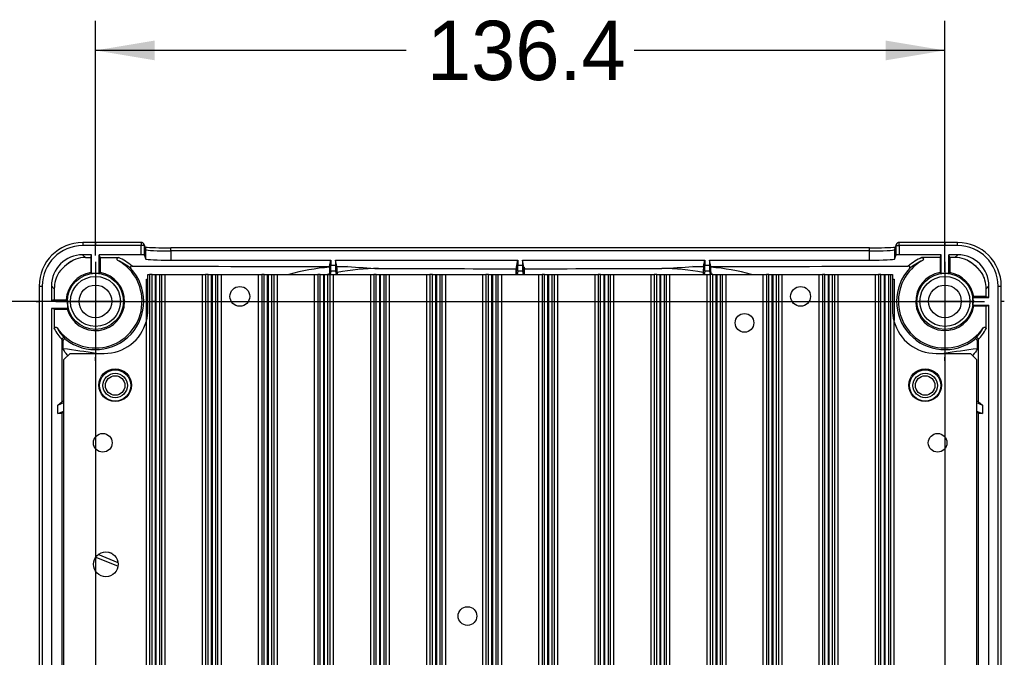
# Paper-space layout 'Layout1' of a CAD drawing. Header units: millimetres. Extents: x 18 to 263, y 21 to 193.
# Tile 9 of 9: x 184 to 263, y 103 to 154. Entities that reach past the tile are written whole.
import ezdxf
from ezdxf.enums import TextEntityAlignment as Align
from ezdxf.lldxf.tags import DXFTag

# ---------------------------------------------------------------- set-up
doc = ezdxf.new("R2010")
doc.units = ezdxf.units.MM
for name, color, linetype in [('Default', 7, 'Continuous'), ('MS-001558', 7, 'Continuous'), ('MS-001590', 7, 'Continuous'), ('MS-001592', 7, 'Continuous'), ('MS-001837', 7, 'Continuous')]:
    doc.layers.add(name, color=color, linetype=linetype)
doc.styles.add('SEACAD_Solid_Edge_ANSI', font='seans.ttf')
tags = doc.linetypes.add('CENTER2', pattern=[28.575, 19.05, -3.175, 3.175, -3.175]).pattern_tags.tags
tags[10:11] = [DXFTag(74, 4), DXFTag(75, 0), DXFTag(340, '0'), DXFTag(46, 0.0), DXFTag(50, 0.0), DXFTag(44, 0.0), DXFTag(45, 0.0)]
tags[8:9] = [DXFTag(74, 4), DXFTag(75, 0), DXFTag(340, '0'), DXFTag(46, 0.0), DXFTag(50, 0.0), DXFTag(44, 0.0), DXFTag(45, 0.0)]
tags[6:7] = [DXFTag(74, 4), DXFTag(75, 0), DXFTag(340, '0'), DXFTag(46, 0.0), DXFTag(50, 0.0), DXFTag(44, 0.0), DXFTag(45, 0.0)]
tags[4:5] = [DXFTag(74, 4), DXFTag(75, 0), DXFTag(340, '0'), DXFTag(46, 0.0), DXFTag(50, 0.0), DXFTag(44, 0.0), DXFTag(45, 0.0)]
doc.dimstyles.new('ANSI_(inch)', dxfattribs={"dimtxt": 4.7625, "dimasz": 4.7625, "dimexe": 2.38125, "dimexo": 2.38125, "dimgap": 2.38125, "dimtad": 0, "dimtih": 1, "dimtoh": 1, "dimdec": 1, "dimlfac": 2, "dimzin": 4, "dimdsep": 46, "dimtxsty": 'SEACAD_Solid_Edge_ANSI', "dimblk1": '_SE_FILLED', "dimblk2": '_SE_FILLED', "dimsah": 1, "dimcen": 2.38125, "dimadec": 0, "dimazin": 0, "dimtfac": 1, "dimtofl": 0, "dimtmove": 0, "dimatfit": 3, "dimfxl": 1, "dimtolj": 1, "dimtzin": 4, "dimarcsym": 0})

# ---------------------------------------------------------------- blocks, each defined once
blk = doc.blocks.new('SE3')
at = {"layer": 'MS-001558', "color": 7, "linetype": 'Continuous'}
for p, q in [((194.45, 132.838), (194.575, 132.838)), ((194.45, 129.513), (194.45, 132.838)), ((254.325, 132.838), (254.45, 132.838)), ((254.45, 132.838), (254.45, 129.516))]:
    blk.add_line(p, q, dxfattribs=at)
at = {"layer": 'MS-001590', "color": 7, "linetype": 'Continuous'}
for p, q in [((189.344, 135.791), (189.344, 135.541)), ((194.033, 135.791), (189.344, 135.791)), ((194.033, 135.541), (189.344, 135.541)), ((194.033, 135.791), (194.033, 135.541)), ((194.033, 134.801), (194.033, 135.541)), ((194.283, 135.541), (194.033, 135.541)), ((194.398, 135.301), (194.265, 135.634)), ((194.416, 135.209), (194.283, 135.541)), ((194.283, 135.541), (194.283, 134.79)), ((194.416, 134.458), (194.416, 135.209)), ((196.416, 135.112), (196.416, 135.362)), ((252.485, 135.362), (196.416, 135.362)), ((252.485, 135.112), (252.485, 135.362)), ((254.617, 135.541), (254.485, 135.209)), ((254.485, 135.209), (254.485, 134.458)), ((254.635, 135.634), (254.502, 135.301)), ((254.617, 134.79), (254.617, 135.541)), ((254.617, 135.541), (254.867, 135.541)), ((254.867, 135.541), (254.867, 135.791)), ((259.556, 135.791), (254.867, 135.791)), ((259.556, 135.541), (254.867, 135.541)), ((254.867, 135.541), (254.867, 134.801)), ((259.556, 135.541), (259.556, 135.791)), ((189.557, 134.578), (189.335, 134.801)), ((190.05, 134.801), (189.335, 134.801)), ((189.557, 134.578), (189.984, 134.578)), ((189.984, 134.578), (190.05, 134.801)), ((189.984, 134.578), (189.984, 133.376)), ((190.05, 133.296), (190.05, 134.801)), ((194.033, 134.801), (190.675, 134.801)), ((190.675, 133.296), (190.675, 134.801)), ((190.742, 134.578), (190.675, 134.801)), ((190.742, 134.578), (192.221, 134.578)), ((190.742, 134.578), (190.742, 133.376)), ((194.283, 134.79), (194.416, 134.458)), ((196.416, 135.112), (196.416, 134.372)), ((252.485, 135.112), (196.416, 135.112)), ((196.416, 134.372), (209.263, 134.372)), ((209.159, 133.854), (209.263, 134.372)), ((209.263, 134.372), (209.263, 133.976)), ((209.638, 134.372), (224.263, 134.372)), ((209.638, 134.372), (209.638, 133.976)), ((209.742, 133.853), (209.638, 134.372)), ((224.148, 133.796), (224.263, 134.372)), ((224.263, 134.372), (224.263, 133.976)), ((224.638, 134.372), (239.263, 134.372)), ((224.638, 134.372), (224.638, 133.976)), ((224.753, 133.796), (224.638, 134.372)), ((239.159, 133.853), (239.263, 134.372)), ((239.263, 134.372), (239.263, 133.976)), ((239.638, 134.372), (252.485, 134.372)), ((239.638, 134.372), (239.638, 133.976)), ((239.741, 133.854), (239.638, 134.372)), ((252.485, 134.372), (252.485, 135.112)), ((254.485, 134.458), (254.617, 134.79)), ((258.225, 134.801), (254.867, 134.801)), ((258.159, 134.578), (256.68, 134.578)), ((258.159, 134.578), (258.225, 134.801)), ((258.159, 134.578), (258.159, 133.376)), ((258.225, 133.296), (258.225, 134.801)), ((259.566, 134.801), (258.85, 134.801)), ((258.917, 134.578), (258.85, 134.801)), ((258.85, 133.296), (258.85, 134.801)), ((259.343, 134.578), (258.917, 134.578)), ((258.917, 134.578), (258.917, 133.376)), ((259.566, 134.801), (259.343, 134.578)), ((209.159, 133.854), (209.159, 133.795)), ((209.263, 133.976), (209.638, 133.976)), ((209.742, 133.853), (209.742, 133.832)), ((210.604, 133.852), (209.742, 133.832)), ((224.138, 133.796), (224.116, 133.687)), ((224.116, 133.213), (224.116, 133.687)), ((224.138, 133.796), (224.138, 133.213)), ((224.138, 133.796), (224.148, 133.796)), ((224.148, 133.213), (224.148, 133.796)), ((224.263, 133.976), (224.638, 133.976)), ((224.753, 133.213), (224.753, 133.796)), ((224.753, 133.796), (224.763, 133.796)), ((224.763, 133.796), (224.785, 133.687)), ((224.763, 133.796), (224.763, 133.213)), ((224.785, 133.213), (224.785, 133.687)), ((239.159, 133.832), (238.296, 133.852)), ((239.159, 133.853), (239.159, 133.832)), ((239.263, 133.976), (239.638, 133.976)), ((239.741, 133.854), (239.741, 133.795)), ((209.129, 133.254), (209.129, 133.213)), ((209.259, 133.476), (209.206, 133.213)), ((209.642, 133.476), (209.259, 133.476)), ((209.642, 133.476), (209.695, 133.213)), ((209.772, 133.388), (209.772, 133.213)), ((224.259, 133.476), (224.206, 133.213)), ((224.642, 133.476), (224.259, 133.476)), ((224.642, 133.476), (224.695, 133.213)), ((239.128, 133.388), (239.128, 133.213)), ((239.259, 133.476), (239.206, 133.213)), ((239.642, 133.476), (239.259, 133.476)), ((239.642, 133.476), (239.695, 133.213)), ((239.772, 133.254), (239.772, 133.213)), ((185.847, 132.294), (186.097, 132.294)), ((185.847, 132.294), (185.847, 85.832)), ((186.097, 132.294), (186.097, 85.832)), ((186.837, 132.304), (187.06, 132.081)), ((186.837, 132.304), (186.837, 131.126)), ((187.06, 132.081), (187.06, 131.192)), ((261.841, 132.081), (262.063, 132.304)), ((261.841, 131.442), (261.841, 132.081)), ((262.063, 131.376), (262.063, 132.304)), ((262.803, 85.832), (262.803, 132.294)), ((262.803, 132.294), (263.053, 132.294)), ((263.053, 85.832), (263.053, 132.294)), ((187.06, 131.192), (186.837, 131.126)), ((187.06, 131.192), (188.023, 131.192)), ((260.77, 131.376), (262.063, 131.376)), ((261.841, 131.442), (260.85, 131.442)), ((261.841, 131.442), (262.063, 131.376)), ((188.109, 131.126), (186.837, 131.126)), ((186.837, 130.501), (186.837, 86.876)), ((188.18, 130.501), (186.837, 130.501)), ((187.06, 130.434), (186.837, 130.501)), ((187.06, 130.434), (187.06, 128.861)), ((187.06, 130.434), (188.105, 130.434)), ((260.77, 130.751), (262.063, 130.751)), ((261.841, 130.684), (260.85, 130.684)), ((261.841, 130.684), (262.063, 130.751)), ((261.841, 128.861), (261.841, 130.684)), ((262.063, 86.876), (262.063, 130.751)), ((187.679, 128.002), (187.679, 122.992)), ((187.779, 127.914), (187.679, 128.002)), ((187.779, 127.266), (187.779, 127.914)), ((261.222, 128.002), (261.122, 127.914)), ((261.122, 127.914), (261.122, 127.266)), ((261.222, 122.992), (261.222, 128.002)), ((187.34, 122.742), (187.679, 122.992)), ((187.34, 122.742), (187.825, 122.943)), ((187.34, 122.065), (187.34, 122.742)), ((261.075, 122.943), (261.56, 122.742)), ((261.222, 122.992), (261.56, 122.742)), ((261.56, 122.742), (261.56, 122.065)), ((187.34, 122.065), (187.825, 122.266)), ((187.34, 122.065), (187.679, 122.096)), ((187.679, 122.096), (187.679, 100.53)), ((261.075, 122.266), (261.56, 122.065)), ((261.222, 100.53), (261.222, 122.096)), ((261.222, 122.096), (261.56, 122.065)), ((190.398, 110.544), (192.178, 109.807))]:
    blk.add_line(p, q, dxfattribs=at)
for centre, radius in [((190.363, 131.063), 2.254), ((190.363, 131.063), 2.004), ((258.538, 131.063), 2.254), ((258.538, 131.063), 2.004), ((190.363, 131.063), 1.312), ((258.538, 131.063), 1.312), ((191.95, 124.313), 1.25), ((191.95, 124.313), 0.98), ((191.95, 124.313), 0.784), ((256.95, 124.313), 1.25), ((256.95, 124.313), 0.98), ((256.95, 124.313), 0.784)]:
    blk.add_circle(centre, radius, dxfattribs=at)
for centre, radius, start, end in [((194.033, 135.541), 0.25, 21.79087, 90), ((254.867, 135.541), 0.25, 90, 158.20913), ((190.363, 131.063), 3.741, 214.72007, 61.27144), ((190.363, 131.063), 3.741, 114.84281, 141.88264), ((190.219, 131.245), 3.516, 113.9604, 142.76506), ((190.337, 130.232), 4.498, 50.27461, 66.08281), ((258.538, 131.063), 3.741, 118.72856, 325.27993), ((258.563, 130.232), 4.498, 113.91719, 129.72539), ((258.538, 131.063), 3.741, 38.11736, 65.15719), ((258.682, 131.245), 3.516, 37.23493, 66.03961), ((190.366, 131.063), 3.874, 232.12898, 42.72272), ((193.303, 133.776), 0.125, 89.56806, 222.96791), ((210.269, 117.812), 16.022, 93.96999, 105.92153), ((222.576, 132.767), 13.456, 175.61674, 177.92835), ((201.846, 133.065), 7.933, 2.33107, 5.54694), ((213.048, 116.052), 17.643, 89.8748, 100.69904), ((333.052, 2051.539), 1921.593, 266.346529, 266.420675), ((108.124, 2172.769), 2043.068, 273.583332, 273.653034), ((235.854, 116.058), 17.637, 79.30009, 90.12411), ((247.055, 133.065), 7.933, 174.45266, 177.66823), ((238.615, 117.76), 16.075, 74.14321, 85.98091), ((226.324, 132.767), 13.457, 2.07226, 4.38341), ((258.534, 131.063), 3.874, 137.27772, 307.87058), ((255.597, 133.776), 0.125, 317.03209, 90.43194), ((190.363, 131.063), 2.343, 99.31394, 176.83827), ((190.363, 131.063), 2.343, 195.57713, 80.68606), ((179.809, 124.805), 13.303, 39.66037, 40.10878), ((190.363, 131.063), 2.254, 82.032, 97.968), ((200.917, 124.805), 13.303, 139.89122, 140.33963), ((212.55, 117.994), 15.638, 102.63571, 103.16564), ((236.324, 117.93), 15.707, 76.78435, 77.32066), ((258.538, 131.063), 2.343, 99.31394, 350.68606), ((248.184, 124.973), 13.042, 39.65588, 40.11327), ((258.538, 131.063), 2.254, 82.032, 97.968), ((268.891, 124.973), 13.042, 139.88673, 140.34412), ((258.538, 131.063), 2.343, 9.31394, 80.68606), ((194.995, 140.116), 11.325, 232.00234, 232.55447), ((252.28, 141.617), 13.303, 309.66037, 310.10878), ((258.538, 131.063), 2.254, 352.032, 7.968), ((199.066, 118.316), 16.34, 131.78073, 132.13087), ((190.363, 131.063), 2.254, 178.41182, 194.44949), ((252.28, 120.509), 13.303, 49.89122, 50.33963), ((191.201, 131.098), 4.473, 208.96538, 222.12728), ((257.7, 131.098), 4.473, 317.87272, 331.03462), ((188.813, 129.031), 1.317, 225.13063, 231.21409), ((260.088, 129.031), 1.317, 308.78591, 314.86937)]:
    blk.add_arc(centre, radius, start, end, dxfattribs=at)
for centre, major_axis, ratio, start_param, end_param in [((189.35, 132.288), (2.479, -2.479), 0.99837, 2.357146, 3.926039), ((189.35, 132.288), (2.302, -2.302), 0.998099, 2.357146, 3.926039), ((194.033, 135.541), (-0.232, -0.093), 0.998896, 2.760889, 3.141593), ((196.416, 135.46), (-2.25, 0), 0.043661, 0.407928, 1.570796), ((194.166, 135.209), (-0.232, -0.093), 0.998896, 2.760889, 3.141593), ((196.416, 135.21), (2, 0), 0.049119, 3.159046, 4.712389), ((252.485, 135.46), (-2.25, 0), 0.043661, 1.570796, 2.733664), ((252.485, 135.21), (2, 0), 0.049119, 4.712389, 6.265732), ((254.735, 135.209), (0.232, -0.093), 0.998896, 3.141593, 3.522296), ((254.867, 135.541), (0.232, -0.093), 0.998896, 3.141593, 3.522296), ((259.55, 132.288), (-2.479, -2.479), 0.99837, 2.357146, 3.926039), ((259.55, 132.288), (-2.302, -2.302), 0.998099, 2.357146, 3.926039), ((189.34, 132.299), (1.771, -1.771), 0.998099, 2.357146, 3.926039), ((189.562, 132.076), (1.771, -1.771), 0.998099, 2.357146, 2.668554), ((190.363, 130.242), (0, 4.733), 0.979821, 5.596084, 5.870978), ((194.033, 134.79), (0.25, 0), 0.043661, 0.017453, 1.570796), ((196.416, 134.46), (-2, 0), 0.043661, 0.017453, 1.570796), ((252.485, 134.46), (2, 0), 0.043661, 4.712389, 6.265732), ((254.867, 134.79), (0.25, 0), 0.043661, 1.570796, 3.124139), ((258.538, 130.242), (0, 4.733), 0.979821, 0.412207, 0.687101), ((259.338, 132.076), (1.771, 1.771), 0.998099, 0.473039, 0.784447), ((259.561, 132.299), (-1.771, -1.771), 0.998099, 2.357146, 3.926039), ((224.45, 148.924), (-345.5, 0), 0.043661, 1.480526, 1.526524), ((209.258, 133.976), (0, -0.5), 0.008727, 0.043633, 1.570796), ((209.642, 133.976), (0, -0.5), 0.008727, 4.712389, 6.239552), ((224.45, 148.924), (-345.497, 0), 0.043661, 1.528211, 1.530711), ((224.45, 148.924), (-349, 0), 0.043661, 1.538228, 1.569838), ((224.258, 133.976), (0, -0.5), 0.008727, 0.043633, 1.570796), ((224.642, 133.976), (0, -0.5), 0.008727, 4.712389, 6.239552), ((224.45, 148.924), (349, 0), 0.043661, 4.713347, 4.74496), ((224.449, 148.926), (345.52, 0), 0.043664, -1.530708, -1.528209), ((239.258, 133.976), (0, -0.5), 0.008727, 0.043633, 1.570796), ((239.642, 133.976), (0, -0.5), 0.008727, 4.712389, 6.239552), ((224.45, 148.924), (345.5, 0), 0.043661, -1.526524, -1.480526), ((189.562, 132.076), (1.771, -1.771), 0.998099, 3.383383, 3.926039), ((259.338, 132.076), (1.771, 1.771), 0.998099, 5.498738, 6.041394), ((191.175, 131.063), (-4.689, 0), 0.979821, 0.499802, 0.729198), ((257.725, 131.063), (4.689, 0), 0.979821, 5.553988, 5.783383), ((187.803, 128.002), (-0.0924, -0.0842), 0.997907, 3.276961, 5.542805), ((261.097, 128.002), (-0.0924, 0.0842), 0.997907, 3.881973, 6.147817), ((192.674, 125.058), (-5, -2.071), 0.012094, -0.251761, -0.048644), ((256.227, 125.058), (5, -2.071), 0.012094, 0.048644, 0.251761), ((192.674, 124.168), (-5, -2.071), 0.012094, 0.038623, 0.24174), ((256.227, 124.168), (5, -2.071), 0.012094, -0.24174, -0.038623)]:
    blk.add_ellipse(centre, major_axis=major_axis, ratio=ratio, start_param=start_param, end_param=end_param, dxfattribs=at)
for points, knots in [([(192.161, 134.344), (192.156, 134.346), (192.152, 134.349), (192.148, 134.352), (192.136, 134.361), (192.126, 134.371), (192.118, 134.383), (192.11, 134.394), (192.104, 134.407), (192.1, 134.421), (192.096, 134.434), (192.095, 134.449), (192.096, 134.463), (192.097, 134.477), (192.1, 134.491), (192.106, 134.504), (192.112, 134.516), (192.119, 134.528), (192.129, 134.539), (192.138, 134.549), (192.15, 134.557), (192.162, 134.564), (192.174, 134.57), (192.188, 134.575), (192.202, 134.577), (192.208, 134.578), (192.214, 134.578), (192.221, 134.578)], [0, 0, 0, 0, 0.047598, 0.047598, 0.047598, 0.176539, 0.176539, 0.176539, 0.305441, 0.305441, 0.305441, 0.433706, 0.433706, 0.433706, 0.561252, 0.561252, 0.561252, 0.688318, 0.688318, 0.688318, 0.815347, 0.815347, 0.815347, 0.942796, 0.942796, 0.942796, 1, 1, 1, 1]), ([(256.68, 134.578), (256.685, 134.578), (256.69, 134.578), (256.696, 134.578), (256.71, 134.576), (256.723, 134.572), (256.736, 134.565), (256.749, 134.559), (256.76, 134.55), (256.77, 134.54), (256.78, 134.53), (256.788, 134.518), (256.794, 134.506), (256.799, 134.493), (256.803, 134.479), (256.804, 134.465), (256.806, 134.452), (256.805, 134.437), (256.801, 134.424), (256.798, 134.41), (256.792, 134.397), (256.784, 134.385), (256.777, 134.374), (256.767, 134.363), (256.756, 134.354), (256.751, 134.351), (256.745, 134.347), (256.739, 134.344)], [0, 0, 0, 0, 0.047538, 0.047538, 0.047538, 0.175864, 0.175864, 0.175864, 0.304132, 0.304132, 0.304132, 0.431684, 0.431684, 0.431684, 0.558754, 0.558754, 0.558754, 0.685786, 0.685786, 0.685786, 0.813237, 0.813237, 0.813237, 0.941382, 0.941382, 0.941382, 1, 1, 1, 1]), ([(187.06, 128.861), (187.06, 128.867), (187.06, 128.873), (187.061, 128.879), (187.063, 128.891), (187.066, 128.902), (187.071, 128.913), (187.077, 128.926), (187.085, 128.938), (187.095, 128.948), (187.104, 128.958), (187.116, 128.966), (187.128, 128.973), (187.141, 128.979), (187.154, 128.983), (187.168, 128.985), (187.182, 128.987), (187.196, 128.986), (187.21, 128.984), (187.224, 128.981), (187.237, 128.976), (187.249, 128.968), (187.261, 128.961), (187.272, 128.952), (187.281, 128.941), (187.283, 128.938), (187.286, 128.935), (187.288, 128.932)], [0, 0, 0, 0, 0.055222, 0.055222, 0.055222, 0.167374, 0.167374, 0.167374, 0.300747, 0.300747, 0.300747, 0.433655, 0.433655, 0.433655, 0.566251, 0.566251, 0.566251, 0.698871, 0.698871, 0.698871, 0.831839, 0.831839, 0.831839, 0.965326, 0.965326, 0.965326, 1, 1, 1, 1]), ([(261.613, 128.932), (261.616, 128.937), (261.62, 128.941), (261.624, 128.946), (261.632, 128.954), (261.641, 128.962), (261.651, 128.968), (261.663, 128.975), (261.677, 128.981), (261.691, 128.984), (261.704, 128.986), (261.719, 128.987), (261.733, 128.985), (261.747, 128.983), (261.76, 128.979), (261.773, 128.973), (261.785, 128.966), (261.797, 128.958), (261.806, 128.948), (261.816, 128.937), (261.824, 128.926), (261.83, 128.913), (261.835, 128.9), (261.839, 128.886), (261.84, 128.872), (261.841, 128.869), (261.841, 128.865), (261.841, 128.861)], [0, 0, 0, 0, 0.054966, 0.054966, 0.054966, 0.166566, 0.166566, 0.166566, 0.300527, 0.300527, 0.300527, 0.434066, 0.434066, 0.434066, 0.567077, 0.567077, 0.567077, 0.699714, 0.699714, 0.699714, 0.832297, 0.832297, 0.832297, 0.965163, 0.965163, 0.965163, 1, 1, 1, 1]), ([(187.988, 128.005), (187.95, 128.034), (187.898, 128.043), (187.832, 128.016), (187.813, 128.001), (187.786, 127.962), (187.779, 127.938), (187.779, 127.914)], [0, 0, 0, 0, 0.5, 0.5, 0.75, 0.75, 1, 1, 1, 1]), ([(261.122, 127.914), (261.122, 127.938), (261.115, 127.962), (261.088, 128.001), (261.069, 128.016), (261.003, 128.043), (260.95, 128.034), (260.913, 128.005)], [0, 0, 0, 0, 0.25, 0.25, 0.5, 0.5, 1, 1, 1, 1]), ([(188.136, 126.712), (188.129, 126.72), (188.121, 126.729), (187.965, 126.911), (187.853, 127.087), (187.779, 127.266)], [0.7374958, 0.7374958, 0.7374958, 0.7374958, 0.75, 0.75, 1, 1, 1, 1]), ([(261.122, 127.266), (261.047, 127.087), (260.935, 126.911), (260.78, 126.729), (260.772, 126.721), (260.765, 126.712)], [0, 0, 0, 0, 0.25, 0.25, 0.2620929, 0.2620929, 0.2620929, 0.2620929])]:
    blk.add_open_spline(points, degree=3, knots=knots, dxfattribs=at)
for points in [[(190.446, 126.888), (189.556, 127.014), (188.667, 127.14), (187.779, 127.266)], [(261.122, 127.266), (260.233, 127.14), (259.344, 127.014), (258.455, 126.888)]]:
    blk.add_open_spline(points, degree=3, dxfattribs=at)
at = {"layer": 'MS-001592', "color": 7, "linetype": 'Continuous'}
for p, q in [((194.575, 133.213), (194.706, 133.213)), ((194.575, 130.388), (194.575, 133.213)), ((194.903, 133.213), (194.706, 133.213)), ((194.706, 133.213), (194.706, 84.963)), ((194.903, 84.963), (194.903, 133.213)), ((194.903, 133.213), (195.153, 133.213)), ((195.153, 133.213), (195.248, 133.213)), ((195.153, 133.213), (195.153, 84.963)), ((195.248, 84.963), (195.248, 133.213)), ((195.248, 133.213), (195.498, 133.213)), ((195.498, 133.213), (195.695, 133.213)), ((195.498, 133.213), (195.498, 84.963)), ((195.695, 84.963), (195.695, 133.213)), ((195.695, 133.213), (195.945, 133.213)), ((195.945, 133.213), (198.956, 133.213)), ((195.945, 133.213), (195.945, 84.963)), ((198.956, 84.963), (198.956, 133.213)), ((198.956, 133.213), (199.206, 133.213)), ((199.403, 133.213), (199.206, 133.213)), ((199.206, 133.213), (199.206, 84.963)), ((199.403, 84.963), (199.403, 133.213)), ((199.403, 133.213), (199.653, 133.213)), ((199.653, 133.213), (199.748, 133.213)), ((199.653, 133.213), (199.653, 84.963)), ((199.748, 84.963), (199.748, 133.213)), ((199.748, 133.213), (199.998, 133.213)), ((199.998, 133.213), (200.195, 133.213)), ((199.998, 133.213), (199.998, 84.963)), ((200.195, 84.963), (200.195, 133.213)), ((200.195, 133.213), (200.445, 133.213)), ((200.445, 133.213), (203.456, 133.213)), ((200.445, 133.213), (200.445, 88.586)), ((203.456, 84.963), (203.456, 133.213)), ((203.456, 133.213), (203.706, 133.213)), ((203.903, 133.213), (203.706, 133.213)), ((203.706, 133.213), (203.706, 84.963)), ((203.903, 84.963), (203.903, 133.213)), ((203.903, 133.213), (204.153, 133.213)), ((204.153, 133.213), (204.248, 133.213)), ((204.153, 133.213), (204.153, 84.963)), ((204.248, 84.963), (204.248, 133.213)), ((204.248, 133.213), (204.498, 133.213)), ((204.498, 133.213), (204.695, 133.213)), ((204.498, 133.213), (204.498, 84.963)), ((204.695, 84.963), (204.695, 133.213)), ((204.695, 133.213), (204.945, 133.213)), ((204.945, 133.213), (207.956, 133.213)), ((204.945, 133.213), (204.945, 84.963)), ((207.956, 84.963), (207.956, 133.213)), ((207.956, 133.213), (208.206, 133.213)), ((208.403, 133.213), (208.206, 133.213)), ((208.206, 133.213), (208.206, 84.963)), ((208.403, 84.963), (208.403, 133.213)), ((208.403, 133.213), (208.653, 133.213)), ((208.653, 133.213), (208.748, 133.213)), ((208.653, 133.213), (208.653, 84.963)), ((208.748, 84.963), (208.748, 133.213)), ((208.748, 133.213), (208.998, 133.213)), ((208.998, 133.213), (209.195, 133.213)), ((208.998, 133.213), (208.998, 84.963)), ((209.195, 84.963), (209.195, 133.213)), ((209.195, 133.213), (209.445, 133.213)), ((209.445, 133.213), (212.456, 133.213)), ((209.445, 133.213), (209.445, 84.963)), ((212.456, 84.963), (212.456, 133.213)), ((212.456, 133.213), (212.706, 133.213)), ((212.903, 133.213), (212.706, 133.213)), ((212.706, 133.213), (212.706, 84.963)), ((212.903, 84.963), (212.903, 133.213)), ((212.903, 133.213), (213.153, 133.213)), ((213.153, 133.213), (213.248, 133.213)), ((213.153, 133.213), (213.153, 84.963)), ((213.248, 84.963), (213.248, 133.213)), ((213.248, 133.213), (213.498, 133.213)), ((213.498, 133.213), (213.695, 133.213)), ((213.498, 133.213), (213.498, 84.963)), ((213.695, 84.963), (213.695, 133.213)), ((213.695, 133.213), (213.945, 133.213)), ((213.945, 133.213), (216.956, 133.213)), ((213.945, 133.213), (213.945, 84.963)), ((216.956, 84.963), (216.956, 133.213)), ((216.956, 133.213), (217.206, 133.213)), ((217.403, 133.213), (217.206, 133.213)), ((217.206, 133.213), (217.206, 84.963)), ((217.403, 84.963), (217.403, 133.213)), ((217.403, 133.213), (217.653, 133.213)), ((217.653, 133.213), (217.748, 133.213)), ((217.653, 133.213), (217.653, 84.963)), ((217.748, 84.963), (217.748, 133.213)), ((217.748, 133.213), (217.998, 133.213)), ((217.998, 133.213), (218.195, 133.213)), ((217.998, 133.213), (217.998, 84.963)), ((218.195, 84.963), (218.195, 133.213)), ((218.195, 133.213), (218.445, 133.213)), ((218.445, 133.213), (221.456, 133.213)), ((218.445, 133.213), (218.445, 84.963)), ((221.456, 84.963), (221.456, 133.213)), ((221.456, 133.213), (221.706, 133.213)), ((221.903, 133.213), (221.706, 133.213)), ((221.706, 133.213), (221.706, 84.963)), ((221.903, 84.963), (221.903, 133.213)), ((221.903, 133.213), (222.153, 133.213)), ((222.153, 133.213), (222.248, 133.213)), ((222.153, 133.213), (222.153, 84.963)), ((222.248, 84.963), (222.248, 133.213)), ((222.248, 133.213), (222.498, 133.213)), ((222.498, 133.213), (222.695, 133.213)), ((222.498, 133.213), (222.498, 84.963)), ((222.695, 84.963), (222.695, 133.213)), ((222.695, 133.213), (222.945, 133.213)), ((222.945, 133.213), (225.956, 133.213)), ((222.945, 133.213), (222.945, 84.963)), ((225.956, 84.963), (225.956, 133.213)), ((225.956, 133.213), (226.206, 133.213)), ((226.403, 133.213), (226.206, 133.213)), ((226.206, 133.213), (226.206, 84.963)), ((226.403, 84.963), (226.403, 133.213)), ((226.403, 133.213), (226.653, 133.213)), ((226.653, 133.213), (226.748, 133.213)), ((226.653, 133.213), (226.653, 84.963)), ((226.748, 84.963), (226.748, 133.213)), ((226.748, 133.213), (226.998, 133.213)), ((226.998, 133.213), (227.195, 133.213)), ((226.998, 133.213), (226.998, 84.963)), ((227.195, 84.963), (227.195, 133.213)), ((227.195, 133.213), (227.445, 133.213)), ((227.445, 133.213), (230.456, 133.213)), ((227.445, 133.213), (227.445, 84.963)), ((230.456, 84.963), (230.456, 133.213)), ((230.456, 133.213), (230.706, 133.213)), ((230.903, 133.213), (230.706, 133.213)), ((230.706, 133.213), (230.706, 84.963)), ((230.903, 84.963), (230.903, 133.213)), ((230.903, 133.213), (231.153, 133.213)), ((231.153, 133.213), (231.248, 133.213)), ((231.153, 133.213), (231.153, 84.963)), ((231.248, 84.963), (231.248, 133.213)), ((231.248, 133.213), (231.498, 133.213)), ((231.498, 133.213), (231.695, 133.213)), ((231.498, 133.213), (231.498, 84.963)), ((231.695, 84.963), (231.695, 133.213)), ((231.695, 133.213), (231.945, 133.213)), ((231.945, 133.213), (234.956, 133.213)), ((231.945, 133.213), (231.945, 84.963)), ((234.956, 84.963), (234.956, 133.213)), ((234.956, 133.213), (235.206, 133.213)), ((235.403, 133.213), (235.206, 133.213)), ((235.206, 133.213), (235.206, 84.963)), ((235.403, 84.963), (235.403, 133.213)), ((235.403, 133.213), (235.653, 133.213)), ((235.653, 133.213), (235.748, 133.213)), ((235.653, 133.213), (235.653, 84.963)), ((235.748, 84.963), (235.748, 133.213)), ((235.748, 133.213), (235.998, 133.213)), ((235.998, 133.213), (236.195, 133.213)), ((235.998, 133.213), (235.998, 84.963)), ((236.195, 84.963), (236.195, 133.213)), ((236.195, 133.213), (236.445, 133.213)), ((236.445, 133.213), (239.456, 133.213)), ((236.445, 133.213), (236.445, 84.963)), ((239.456, 84.963), (239.456, 133.213)), ((239.456, 133.213), (239.706, 133.213)), ((239.903, 133.213), (239.706, 133.213)), ((239.706, 133.213), (239.706, 84.963)), ((239.903, 84.963), (239.903, 133.213)), ((239.903, 133.213), (240.153, 133.213)), ((240.153, 133.213), (240.248, 133.213)), ((240.153, 133.213), (240.153, 84.963)), ((240.248, 84.963), (240.248, 133.213)), ((240.248, 133.213), (240.498, 133.213)), ((240.498, 133.213), (240.695, 133.213)), ((240.498, 133.213), (240.498, 84.963)), ((240.695, 84.963), (240.695, 133.213)), ((240.695, 133.213), (240.945, 133.213)), ((240.945, 133.213), (243.956, 133.213)), ((240.945, 133.213), (240.945, 84.963)), ((243.956, 84.963), (243.956, 133.213)), ((243.956, 133.213), (244.206, 133.213)), ((244.403, 133.213), (244.206, 133.213)), ((244.206, 133.213), (244.206, 84.963)), ((244.403, 84.963), (244.403, 133.213)), ((244.403, 133.213), (244.653, 133.213)), ((244.653, 133.213), (244.748, 133.213)), ((244.653, 133.213), (244.653, 84.963)), ((244.748, 84.963), (244.748, 133.213)), ((244.748, 133.213), (244.998, 133.213)), ((244.998, 133.213), (245.195, 133.213)), ((244.998, 133.213), (244.998, 84.963)), ((245.195, 84.963), (245.195, 133.213)), ((245.195, 133.213), (245.445, 133.213)), ((245.445, 133.213), (248.456, 133.213)), ((245.445, 133.213), (245.445, 84.963)), ((248.456, 133.213), (248.706, 133.213)), ((248.456, 88.586), (248.456, 133.213)), ((248.903, 133.213), (248.706, 133.213)), ((248.706, 133.213), (248.706, 84.963)), ((248.903, 84.963), (248.903, 133.213)), ((248.903, 133.213), (249.153, 133.213)), ((249.153, 133.213), (249.248, 133.213)), ((249.153, 133.213), (249.153, 84.963)), ((249.248, 84.963), (249.248, 133.213)), ((249.248, 133.213), (249.498, 133.213)), ((249.498, 133.213), (249.695, 133.213)), ((249.498, 133.213), (249.498, 84.963)), ((249.695, 84.963), (249.695, 133.213)), ((249.695, 133.213), (249.945, 133.213)), ((249.945, 133.213), (252.956, 133.213)), ((249.945, 133.213), (249.945, 84.963)), ((252.956, 84.963), (252.956, 133.213)), ((252.956, 133.213), (253.206, 133.213)), ((253.403, 133.213), (253.206, 133.213)), ((253.206, 133.213), (253.206, 84.963)), ((253.403, 84.963), (253.403, 133.213)), ((253.403, 133.213), (253.653, 133.213)), ((253.653, 133.213), (253.748, 133.213)), ((253.653, 133.213), (253.653, 84.963)), ((253.748, 84.963), (253.748, 133.213)), ((253.748, 133.213), (253.998, 133.213)), ((253.998, 133.213), (254.195, 133.213)), ((253.998, 133.213), (253.998, 84.963)), ((254.195, 84.963), (254.195, 133.213)), ((254.195, 133.213), (254.325, 133.213)), ((254.325, 133.213), (254.325, 130.388)), ((194.456, 88.17), (194.456, 129.481)), ((254.445, 129.481), (254.445, 88.17)), ((188.325, 126.888), (187.825, 126.388)), ((188.325, 126.888), (191.075, 126.888)), ((257.825, 126.888), (260.575, 126.888)), ((261.075, 126.388), (260.575, 126.888)), ((187.825, 91.263), (187.825, 126.388)), ((261.075, 126.388), (261.075, 91.263))]:
    blk.add_line(p, q, dxfattribs=at)
for centre, radius in [((201.95, 131.463), 0.795), ((246.95, 131.463), 0.795), ((242.45, 129.338), 0.75), ((191.95, 124.338), 1.312), ((256.95, 124.338), 1.312), ((190.95, 119.713), 0.75), ((257.95, 119.713), 0.75), ((191.2, 109.963), 0.991), ((220.22, 105.813), 0.75)]:
    blk.add_circle(centre, radius, dxfattribs=at)
for centre, start, end in [((191.075, 130.388), 344.9782, 360), ((257.825, 130.388), 180, 195.0218), ((191.075, 130.388), 270, 344.9782), ((257.825, 130.388), 195.0218, 270)]:
    blk.add_arc(centre, 3.5, start, end, dxfattribs=at)
at = {"layer": 'MS-001837', "color": 7, "linetype": 'Continuous'}
for p, q in [((192.184, 110.075), (190.586, 110.74)), ((191.7, 110.819), (191.455, 110.92))]:
    blk.add_line(p, q, dxfattribs=at)
blk = doc.blocks.new('SEANNOT_GROUP')
at = {"layer": 'Default', "color": 7, "linetype": 'CENTER2'}
for p, q in [((190.363, 135.826), (190.363, 135.551)), ((190.363, 133.444), (190.363, 128.682)), ((185.6, 131.063), (185.875, 131.063)), ((192.744, 131.063), (187.982, 131.063)), ((195.125, 131.063), (194.85, 131.063)), ((190.363, 126.301), (190.363, 126.576))]:
    blk.add_line(p, q, dxfattribs=at)
blk = doc.blocks.new('SEANNOT_GROUP1')
at = {"layer": 'Default', "color": 7, "linetype": 'CENTER2'}
for p, q in [((258.538, 135.826), (258.538, 135.551)), ((258.538, 133.444), (258.538, 128.682)), ((253.775, 131.063), (254.05, 131.063)), ((260.919, 131.063), (256.157, 131.063)), ((263.3, 131.063), (263.025, 131.063)), ((258.538, 126.301), (258.538, 126.576))]:
    blk.add_line(p, q, dxfattribs=at)
blk = doc.blocks.new('DMBLK25')
at = {"layer": 'Default', "linetype": 'Continuous'}
for points in [[(175.206, 126.301), (176.794, 126.301), (176, 131.063)], [(175.206, 91.326), (176, 86.563), (176.794, 91.326)]]:
    blk.add_hatch(color=7, dxfattribs=at).paths.add_polyline_path(points)
at = {"layer": 'Default', "color": 7, "linetype": 'Continuous'}
for p, q in [((187.982, 131.063), (173.619, 131.063)), ((176, 131.063), (176, 112.861)), ((176, 104.765), (176, 86.563)), ((186.669, 86.563), (173.619, 86.563))]:
    blk.add_line(p, q, dxfattribs=at)
at = {"layer": 'Default', "color": 7, "linetype": 'Continuous', "style": 'SEACAD_Solid_Edge_ANSI'}
blk.add_text('89.0', height=4.7625, dxfattribs=at).set_placement((169.908, 111.194), align=Align.TOP_LEFT)
blk = doc.blocks.new('_SE_FILLED')
at = {"color": 0}
blk.add_line((0, 0), (-1, 0), dxfattribs=at)
blk.add_solid([(0, 0), (-1, -0.1665), (-1, 0.1665), (0, 0)], dxfattribs=at)
blk = doc.blocks.new('DMBLK26')
at = {"layer": 'Default', "linetype": 'Continuous'}
for points in [[(195.125, 151.994), (190.363, 151.2), (195.125, 150.406)], [(253.775, 151.994), (253.775, 150.406), (258.538, 151.2)]]:
    blk.add_hatch(color=7, dxfattribs=at).paths.add_polyline_path(points)
at = {"layer": 'Default', "color": 7, "linetype": 'Continuous'}
for p, q in [((190.363, 134.757), (190.363, 153.581)), ((258.538, 133.444), (258.538, 153.581)), ((215.307, 151.2), (190.363, 151.2)), ((258.538, 151.2), (233.593, 151.2))]:
    blk.add_line(p, q, dxfattribs=at)
at = {"layer": 'Default', "color": 7, "linetype": 'Continuous', "style": 'SEACAD_Solid_Edge_ANSI'}
blk.add_text('136.4', height=4.7625, dxfattribs=at).set_placement((216.974, 153.581), align=Align.TOP_LEFT)
blk = doc.blocks.new('SEANNOT_GROUP4')
at = {"layer": 'Default', "color": 7, "linetype": 'CENTER2'}
blk.add_line((190.363, 134.238), (190.363, 83.388), dxfattribs=at)
blk = doc.blocks.new('SEANNOT_GROUP5')
at = {"layer": 'Default', "color": 7, "linetype": 'CENTER2'}
blk.add_line((187.188, 131.063), (261.713, 131.063), dxfattribs=at)
blk = doc.blocks.new('SEANNOT_GROUP6')
at = {"layer": 'Default', "color": 7, "linetype": 'CENTER2'}
blk.add_line((258.538, 134.238), (258.538, 83.388), dxfattribs=at)

psp = doc.layouts.get("Layout1")

# ---------------------------------------------------------------- block references
at = {"layer": 'Default'}
for name in ['SEANNOT_GROUP', 'SE3', 'SEANNOT_GROUP1', 'SEANNOT_GROUP4', 'SEANNOT_GROUP6', 'SEANNOT_GROUP5']:
    psp.add_blockref(name, (0, 0), dxfattribs=at)

# ---------------------------------------------------------------- dimensions: what is measured, and where the dimension line sits
at = {"layer": 'Default', "color": 7, "linetype": 'Continuous'}
dim = psp.add_linear_dim(base=(190.3627894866, 151.1999992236), p1=(258.5377894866, 131.0630356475), p2=(190.3627894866, 132.3755356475), text='\\A1;<>', dimstyle='ANSI_(inch)', dxfattribs=at)
dim.commit()
dim.dimension.update_dxf_attribs({"geometry": 'DMBLK26', "text_midpoint": (224.4502880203, 151.1999992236), "dimtype": 160})
dim = psp.add_linear_dim(base=(176, 86.563), p1=(190.3628, 131.063), p2=(189.0503, 86.563), angle=90, text='\\A1;<>', dimstyle='ANSI_(inch)', dxfattribs=at)
dim.commit()
dim.dimension.update_dxf_attribs({"geometry": 'DMBLK25', "text_midpoint": (176, 108.813), "dimtype": 160})

doc.saveas('drawing.dxf')
